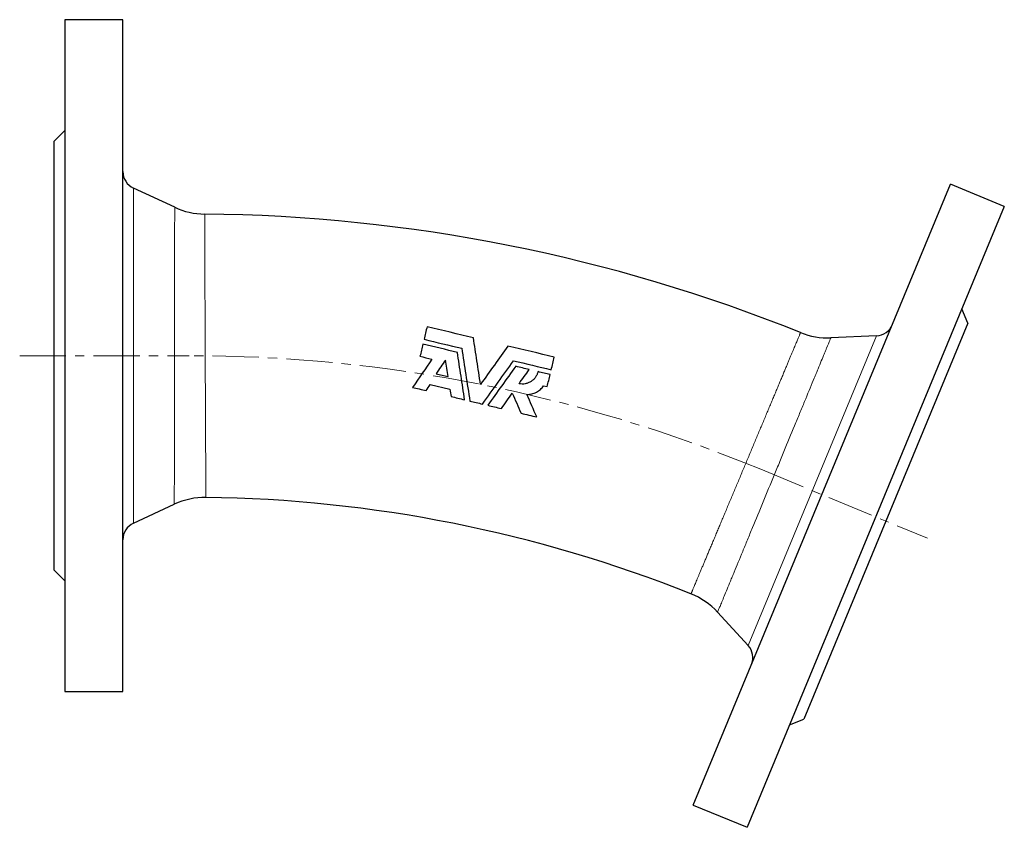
# Model space of a CAD drawing. Header units: millimetres. Extents: x 66 to 643, y 41 to 527.
# Tile 2 of 3: x 67 to 338, y 294 to 516. Entities that reach past the tile are written whole.
import ezdxf

# ---------------------------------------------------------------- set-up
doc = ezdxf.new("R2010")
doc.units = ezdxf.units.MM
doc.linetypes.add('CENTERX2', pattern=[20.32, 12.7, -2.54, 2.54, -2.54])
doc.layers.add('FORMAT', color=7, linetype='Continuous')

msp = doc.modelspace()

# ---------------------------------------------------------------- linework, layer by layer
at = {"color": 7, "linetype": 'Continuous', "lineweight": 25}
for p, q in [((95.51, 516.32), (79.51, 516.32)), ((79.51, 516.32), (79.51, 331.32)), ((95.51, 331.32), (95.51, 516.32)), ((79.51, 485.82), (76.51, 482.82)), ((76.51, 482.82), (76.51, 364.82)), ((109.77, 464.67), (98.4, 469.97)), ((252.5, 300.09), (323.3, 471.01)), ((338.08, 464.89), (323.3, 471.01)), ((338.08, 464.89), (267.29, 293.97)), ((328.03, 432.79), (326.41, 436.71)), ((328.03, 432.79), (282.88, 323.77)), ((302.9, 429.3), (290.37, 428.75)), ((180.09, 415.88), (185.52, 414.59)), ((211.3, 415.53), (212.3, 415.29)), ((98.4, 377.67), (109.67, 382.92)), ((76.51, 364.82), (79.51, 361.82)), ((259.18, 353.18), (267.57, 344.02)), ((79.51, 331.32), (95.51, 331.32)), ((278.96, 322.15), (282.88, 323.77)), ((252.5, 300.09), (267.29, 293.97))]:
    msp.add_line(p, q, dxfattribs=at)
at = {"color": 8, "linetype": 'Continuous', "lineweight": 18}
for p, q in [((98.4, 469.97), (98.4, 423.82)), ((267.57, 344.02), (302.9, 429.3)), ((98.4, 423.82), (98.4, 377.67))]:
    msp.add_line(p, q, dxfattribs=at)
at = {"color": 7, "linetype": 'Continuous', "lineweight": 25}
for centre, radius, start, end in [((100.51, 474.51), 5, 180, 245), ((118.22, 482.8), 20, 245.0097, 269.4567), ((113.76, 12.82), 450, 68.0438, 89.4562), ((302.68, 434.29), 5, 272.5, 337.5), ((289.49, 448.73), 20, 248.0437, 272.4999), ((118.12, 364.79), 20, 89.2905, 114.9928), ((113.76, 12.82), 372, 68.2093, 89.2908), ((100.51, 373.14), 5, 115, 180), ((244.43, 339.67), 20, 42.5002, 68.2093), ((263.89, 340.64), 5, 337.5, 42.5)]:
    msp.add_arc(centre, radius, start, end, dxfattribs=at)
at = {"color": 8, "linetype": 'Continuous', "lineweight": 18}
for points, knots in [([(109.72, 423.83), (109.72, 424.39), (109.73, 425.51), (109.73, 427.2), (109.73, 428.89), (109.73, 430.57), (109.73, 432.24), (109.74, 433.79), (109.74, 435.24), (109.74, 436.58), (109.74, 437.9), (109.74, 439.2), (109.74, 440.58), (109.75, 442.03), (109.75, 443.53), (109.75, 445), (109.75, 446.35), (109.75, 447.59), (109.75, 448.71), (109.75, 449.8), (109.75, 450.87), (109.76, 451.97), (109.76, 453.11), (109.76, 454.27), (109.76, 455.38), (109.76, 456.37), (109.76, 457.25), (109.76, 458.03), (109.76, 458.78), (109.76, 459.48), (109.76, 460.19), (109.77, 460.89), (109.77, 461.58), (109.77, 462.19), (109.77, 462.71), (109.77, 463.14), (109.77, 463.5), (109.77, 463.81), (109.77, 464.07), (109.77, 464.31), (109.77, 464.49), (109.77, 464.62), (109.77, 464.68), (109.77, 464.67), (109.77, 464.67)], [0, 0, 0, 0, 0.026226, 0.052497, 0.078962, 0.105451, 0.131939, 0.158404, 0.180189, 0.201993, 0.223803, 0.245607, 0.267392, 0.29385, 0.320332, 0.346813, 0.373272, 0.395051, 0.416849, 0.438653, 0.460452, 0.482231, 0.50869, 0.535171, 0.561653, 0.588112, 0.609892, 0.63169, 0.653495, 0.675294, 0.697073, 0.723531, 0.750013, 0.776494, 0.802952, 0.82473, 0.846528, 0.868333, 0.890131, 0.911909, 0.938368, 0.964849, 0.99133, 1, 1, 1, 1]), ([(118.03, 462.79), (118.03, 462.8), (118.03, 462.81), (118.03, 462.75), (118.03, 462.64), (118.03, 462.44), (118.03, 462.18), (118.03, 461.86), (118.04, 461.47), (118.04, 461.01), (118.04, 460.48), (118.04, 459.88), (118.04, 459.21), (118.05, 458.49), (118.05, 457.71), (118.05, 456.88), (118.05, 455.99), (118.06, 455.04), (118.06, 454.02), (118.06, 452.94), (118.07, 451.8), (118.07, 450.62), (118.08, 449.41), (118.08, 448.17), (118.09, 446.88), (118.09, 445.54), (118.1, 444.15), (118.1, 442.71), (118.11, 441.23), (118.11, 439.73), (118.12, 438.23), (118.12, 436.71), (118.13, 435.17), (118.14, 433.59), (118.14, 431.98), (118.15, 430.34), (118.16, 428.69), (118.16, 427.05), (118.17, 425.43), (118.17, 424.36), (118.18, 423.82)], [0, 0, 0, 0, 0.006313, 0.033567, 0.060821, 0.08805, 0.11451, 0.140993, 0.167477, 0.193937, 0.221166, 0.248419, 0.275673, 0.302902, 0.329362, 0.355846, 0.38233, 0.408791, 0.43602, 0.463274, 0.490528, 0.517758, 0.54422, 0.570705, 0.59719, 0.623652, 0.650883, 0.678138, 0.705393, 0.732624, 0.759088, 0.785574, 0.812061, 0.838525, 0.865757, 0.893014, 0.920271, 0.947503, 0.973751, 1, 1, 1, 1]), ([(251.85, 358.24), (251.85, 358.24), (251.85, 358.23), (251.86, 358.26), (251.89, 358.32), (251.94, 358.43), (252, 358.59), (252.09, 358.79), (252.19, 359.05), (252.32, 359.35), (252.47, 359.7), (252.63, 360.09), (252.83, 360.55), (253.05, 361.08), (253.31, 361.69), (253.59, 362.36), (253.89, 363.09), (254.23, 363.88), (254.59, 364.74), (254.97, 365.65), (255.37, 366.6), (255.79, 367.59), (256.22, 368.62), (256.67, 369.69), (257.14, 370.82), (257.64, 372), (258.16, 373.23), (258.69, 374.5), (259.23, 375.79), (259.78, 377.1), (260.34, 378.44), (260.91, 379.79), (261.5, 381.19), (262.1, 382.62), (262.71, 384.09), (263.34, 385.57), (263.96, 387.06), (264.58, 388.55), (265.21, 390.03), (265.83, 391.52), (266.46, 393.02), (267.1, 394.55), (267.75, 396.09), (268.39, 397.62), (269.02, 399.14), (269.65, 400.63), (270.26, 402.09), (270.87, 403.55), (271.48, 405), (272.08, 406.44), (272.68, 407.88), (273.27, 409.29), (273.85, 410.66), (274.4, 411.99), (274.94, 413.27), (275.47, 414.52), (275.98, 415.75), (276.48, 416.95), (276.97, 418.13), (277.45, 419.25), (277.89, 420.33), (278.32, 421.34), (278.72, 422.3), (279.1, 423.21), (279.46, 424.08), (279.81, 424.9), (280.13, 425.68), (280.43, 426.4), (280.7, 427.05), (280.95, 427.64), (281.17, 428.16), (281.36, 428.63), (281.54, 429.04), (281.68, 429.39), (281.81, 429.68), (281.9, 429.91), (281.97, 430.07), (282.01, 430.16), (282.01, 430.18), (282.02, 430.18)], [0, 0, 0, 0, 0.000041, 0.011284, 0.022537, 0.033795, 0.045048, 0.056291, 0.067906, 0.079532, 0.091162, 0.102788, 0.114403, 0.127627, 0.140862, 0.154097, 0.167321, 0.180928, 0.194549, 0.208169, 0.221777, 0.235001, 0.248237, 0.261473, 0.274698, 0.288307, 0.301928, 0.315549, 0.329158, 0.342383, 0.35562, 0.368857, 0.382083, 0.395693, 0.409315, 0.422937, 0.436546, 0.449773, 0.46301, 0.476248, 0.489474, 0.503084, 0.516707, 0.53033, 0.54394, 0.557166, 0.570404, 0.583641, 0.596867, 0.610478, 0.6241, 0.637723, 0.651333, 0.664559, 0.677796, 0.691033, 0.704258, 0.717868, 0.73149, 0.745112, 0.758722, 0.771947, 0.785183, 0.798419, 0.811644, 0.825253, 0.838874, 0.852496, 0.866104, 0.879329, 0.892564, 0.9058, 0.919024, 0.932632, 0.946253, 0.959873, 0.973482, 0.986741, 1, 1, 1, 1]), ([(290.37, 428.75), (290.37, 428.75), (290.36, 428.74), (290.33, 428.67), (290.31, 428.63), (290.24, 428.44), (290.16, 428.26), (289.86, 427.53), (289.57, 426.82), (289.08, 425.63), (288.97, 425.38), (288.75, 424.84), (288.64, 424.56), (288.27, 423.69), (287.75, 422.42), (287.14, 420.95), (286.66, 419.77), (286.49, 419.37), (286.14, 418.53), (285.97, 418.1), (285.06, 415.9), (284.27, 414), (283, 410.92), (282.56, 409.86), (281.88, 408.21), (281.65, 407.65), (281.19, 406.53), (280.96, 405.96), (279.78, 403.11), (278.8, 400.76), (277.55, 397.72), (277.3, 397.11), (276.79, 395.88), (276.53, 395.26), (275.77, 393.4), (275.26, 392.17), (273.74, 388.48), (272.72, 386.02), (270.7, 381.13), (269.73, 378.77), (268.32, 375.36), (267.86, 374.24), (266.96, 372.05), (266.52, 370.98), (265.24, 367.89), (264.46, 365.99), (263.56, 363.81), (263.38, 363.38), (263.04, 362.55), (262.87, 362.14), (262.38, 360.95), (262.08, 360.22), (261.23, 358.17), (260.75, 357), (260.26, 355.82), (260.17, 355.59), (260, 355.17), (259.92, 354.98), (259.69, 354.44), (259.57, 354.14), (259.28, 353.43), (259.18, 353.18), (259.18, 353.18)], [0, 0, 0, 0, 0.015625, 0.015625, 0.03125, 0.03125, 0.0625, 0.0625, 0.125, 0.125, 0.140625, 0.140625, 0.15625, 0.15625, 0.1875, 0.21875, 0.21875, 0.234375, 0.234375, 0.25, 0.25, 0.3125, 0.3125, 0.34375, 0.34375, 0.359375, 0.359375, 0.375, 0.375, 0.4375, 0.4375, 0.453125, 0.453125, 0.46875, 0.46875, 0.5, 0.5, 0.5625, 0.5625, 0.625, 0.625, 0.65625, 0.65625, 0.6875, 0.6875, 0.75, 0.75, 0.765625, 0.765625, 0.78125, 0.78125, 0.8125, 0.8125, 0.875, 0.875, 0.890625, 0.890625, 0.90625, 0.90625, 0.9375, 0.9375, 1, 1, 1, 1]), ([(109.67, 382.93), (109.67, 382.92), (109.67, 382.91), (109.67, 382.96), (109.67, 383.08), (109.67, 383.26), (109.67, 383.48), (109.67, 383.74), (109.67, 384.04), (109.67, 384.39), (109.67, 384.82), (109.67, 385.33), (109.67, 385.94), (109.67, 386.62), (109.67, 387.31), (109.67, 388.01), (109.68, 388.71), (109.68, 389.45), (109.68, 390.23), (109.68, 391.11), (109.68, 392.09), (109.68, 393.19), (109.68, 394.34), (109.69, 395.48), (109.69, 396.58), (109.69, 397.64), (109.69, 398.73), (109.69, 399.85), (109.69, 401.08), (109.7, 402.42), (109.7, 403.89), (109.7, 405.39), (109.7, 406.84), (109.7, 408.21), (109.71, 409.52), (109.71, 410.83), (109.71, 412.17), (109.71, 413.62), (109.71, 415.19), (109.71, 416.88), (109.72, 418.45), (109.72, 419.89), (109.72, 421.2), (109.72, 422.52), (109.72, 423.39), (109.72, 423.83)], [0, 0, 0, 0, 0.005395, 0.031859, 0.058323, 0.084763, 0.106529, 0.128313, 0.150104, 0.171888, 0.193653, 0.220095, 0.24656, 0.273024, 0.299466, 0.321232, 0.343017, 0.364808, 0.386593, 0.408359, 0.434801, 0.461266, 0.487731, 0.514173, 0.535939, 0.557724, 0.579515, 0.6013, 0.623066, 0.649507, 0.675971, 0.702435, 0.728876, 0.750641, 0.772424, 0.794215, 0.815999, 0.837764, 0.864578, 0.891405, 0.918219, 0.938659, 0.959109, 0.97956, 1, 1, 1, 1]), ([(118.18, 423.82), (118.18, 423.27), (118.18, 422.16), (118.19, 420.51), (118.2, 418.86), (118.2, 417.22), (118.21, 415.59), (118.22, 413.99), (118.23, 412.42), (118.23, 410.88), (118.24, 409.36), (118.25, 407.85), (118.25, 406.36), (118.26, 404.88), (118.27, 403.44), (118.27, 402.05), (118.28, 400.71), (118.29, 399.42), (118.29, 398.18), (118.3, 396.96), (118.31, 395.79), (118.31, 394.65), (118.32, 393.57), (118.32, 392.55), (118.33, 391.6), (118.33, 390.71), (118.34, 389.88), (118.34, 389.1), (118.35, 388.38), (118.35, 387.71), (118.35, 387.11), (118.36, 386.58), (118.36, 386.12), (118.36, 385.73), (118.36, 385.41), (118.36, 385.15), (118.36, 384.96), (118.37, 384.84), (118.37, 384.79), (118.37, 384.8), (118.37, 384.8)], [0, 0, 0, 0, 0.0270046, 0.0540579, 0.0811358, 0.1082137, 0.135267, 0.1622716, 0.1887177, 0.2151867, 0.2416557, 0.2681018, 0.2953158, 0.3225548, 0.3497937, 0.3770077, 0.403453, 0.4299212, 0.4563893, 0.4828346, 0.5100478, 0.537286, 0.5645242, 0.5917374, 0.6181808, 0.644647, 0.6711133, 0.6975567, 0.7247681, 0.7520044, 0.7792408, 0.8064522, 0.8328935, 0.8593577, 0.885822, 0.9122633, 0.9394727, 0.966707, 0.9939413, 1, 1, 1, 1])]:
    msp.add_open_spline(points, degree=3, knots=knots, dxfattribs=at)
at = {"color": 7, "linetype": 'Continuous', "lineweight": 25}
for points in [[(179.22, 431.78), (178.95, 430.64), (178.68, 429.48), (178.4, 428.32)], [(191.98, 428.73), (187.73, 429.75), (183.47, 430.76), (179.22, 431.78)], [(178.4, 428.32), (181.86, 427.49), (185.32, 426.66), (188.78, 425.84)], [(178.08, 426.98), (177.81, 425.88), (177.55, 424.77), (177.28, 423.65)], [(187.56, 424.72), (184.4, 425.47), (181.24, 426.23), (178.08, 426.98)], [(214.24, 423.41), (209.99, 424.43), (205.73, 425.45), (201.48, 426.46)], [(180.56, 422.86), (178.79, 420.28), (177.02, 417.69), (175.24, 415.1)], [(177.28, 423.65), (178.37, 423.39), (179.47, 423.13), (180.56, 422.86)], [(213.41, 419.95), (213.69, 421.12), (213.97, 422.27), (214.24, 423.41)], [(184.29, 422.62), (183.43, 421.36), (182.57, 420.11), (181.7, 418.85)], [(184.99, 418.06), (184.75, 419.58), (184.52, 421.1), (184.29, 422.62)], [(203.03, 422.43), (206.49, 421.61), (209.95, 420.78), (213.41, 419.95)], [(207.34, 419.99), (206.1, 420.29), (204.85, 420.59), (203.61, 420.89)], [(181.7, 418.85), (182.8, 418.58), (183.89, 418.32), (184.99, 418.06)], [(204.54, 416.08), (205.48, 417.39), (206.41, 418.7), (207.34, 419.99)], [(213.09, 418.62), (211.98, 418.89), (210.87, 419.15), (209.76, 419.42)], [(212.3, 415.29), (212.56, 416.4), (212.83, 417.52), (213.09, 418.62)], [(175.24, 415.1), (176.48, 414.81), (177.71, 414.51), (178.95, 414.22)], [(178.95, 414.22), (179.33, 414.77), (179.71, 415.33), (180.09, 415.88)], [(185.52, 414.59), (185.62, 413.91), (185.73, 413.24), (185.83, 412.57)], [(185.83, 412.57), (187.07, 412.28), (188.32, 411.98), (189.56, 411.68)], [(199.67, 409.27), (200.67, 410.67), (201.68, 412.08), (202.69, 413.49)], [(202.69, 413.49), (203.49, 411.64), (204.29, 409.81), (205.09, 407.97)], [(209.42, 406.94), (208.52, 409.01), (207.61, 411.09), (206.7, 413.17)], [(191, 411.34), (192.17, 411.06), (193.33, 410.78), (194.49, 410.5)], [(195.93, 410.16), (197.18, 409.86), (198.42, 409.57), (199.67, 409.27)], [(205.09, 407.97), (206.53, 407.63), (207.98, 407.28), (209.42, 406.94)]]:
    msp.add_open_spline(points, degree=3, dxfattribs=at)
for points, knots in [([(193.94, 415.92), (193.61, 418.1), (193.28, 420.26), (192.62, 424.53), (192.3, 426.64), (191.98, 428.73)], [0, 0, 0, 0, 0.5, 0.5, 1, 1, 1, 1]), ([(188.78, 425.84), (189.15, 423.44), (189.52, 421.03), (190.26, 416.2), (190.63, 413.77), (191, 411.34)], [0, 0, 0, 0, 0.5, 0.5, 1, 1, 1, 1]), ([(201.48, 426.46), (200.25, 424.74), (199, 423), (196.49, 419.48), (195.22, 417.71), (193.94, 415.92)], [0, 0, 0, 0, 0.5, 0.5, 1, 1, 1, 1]), ([(189.56, 411.68), (189.23, 413.86), (188.9, 416.04), (188.23, 420.39), (187.9, 422.55), (187.56, 424.72)], [0, 0, 0, 0, 0.5, 0.5, 1, 1, 1, 1]), ([(194.49, 410.5), (195.92, 412.5), (197.35, 414.5), (200.19, 418.47), (201.61, 420.46), (203.03, 422.43)], [0, 0, 0, 0, 0.5, 0.5, 1, 1, 1, 1]), ([(203.61, 420.89), (202.33, 419.1), (201.05, 417.32), (198.5, 413.74), (197.22, 411.95), (195.93, 410.16)], [0, 0, 0, 0, 0.5, 0.5, 1, 1, 1, 1]), ([(209.76, 419.42), (209.69, 419.14), (209.6, 418.87), (209.37, 418.36), (209.23, 418.11), (208.9, 417.65), (208.71, 417.43), (208.3, 417.04), (208.07, 416.86), (207.6, 416.55), (207.34, 416.42), (206.81, 416.21), (206.53, 416.13), (205.97, 416.02), (205.69, 415.99), (205.11, 416), (204.83, 416.03), (204.54, 416.08)], [0, 0, 0, 0, 0.125, 0.125, 0.25, 0.25, 0.375, 0.375, 0.5, 0.5, 0.625, 0.625, 0.75, 0.75, 0.875, 0.875, 1, 1, 1, 1]), ([(206.7, 413.17), (207.16, 413.16), (207.6, 413.21), (208.25, 413.36), (208.47, 413.42), (208.9, 413.57), (209.1, 413.66), (209.5, 413.87), (209.69, 413.98), (210.06, 414.23), (210.24, 414.37), (210.75, 414.82), (211.04, 415.15), (211.3, 415.53)], [0, 0, 0, 0, 0.25, 0.25, 0.375, 0.375, 0.5, 0.5, 0.625, 0.625, 0.75, 0.75, 1, 1, 1, 1])]:
    msp.add_open_spline(points, degree=3, knots=knots, dxfattribs=at)
at = {"layer": 'FORMAT', "linetype": 'CENTERX2', "lineweight": 18}
for p, q in [((67.12, 423.82), (113.76, 423.82)), ((271.04, 392.54), (316.91, 373.54))]:
    msp.add_line(p, q, dxfattribs=at)
msp.add_arc((113.76, 12.82), 411, 67.5, 90, dxfattribs=at)

doc.saveas('drawing.dxf')
